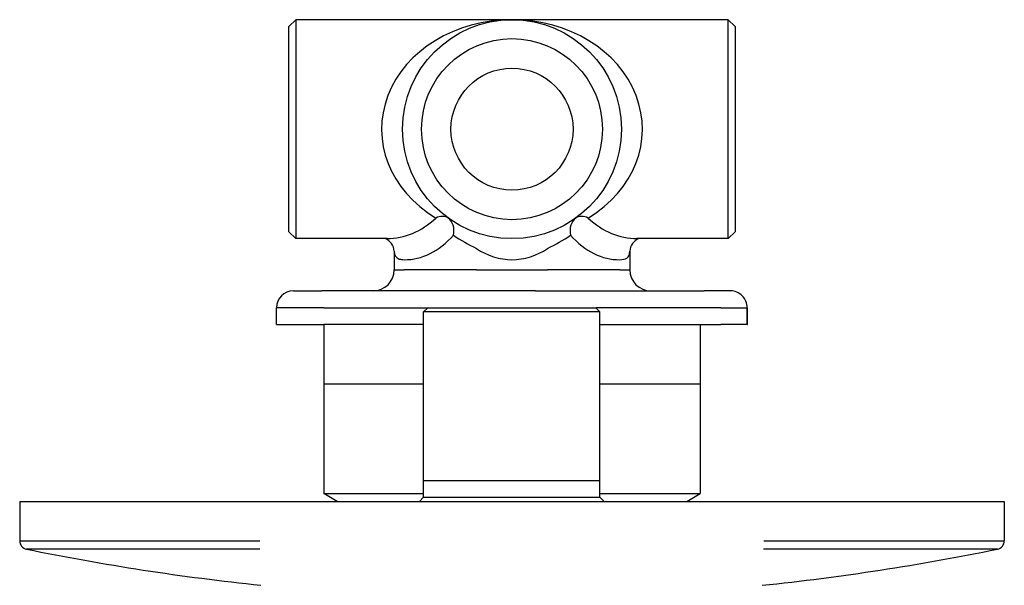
# Model space of a CAD drawing. Header units: millimetres. Extents: x -0.058 to 0.059, y -0.037 to 0.03.
import ezdxf

# ---------------------------------------------------------------- set-up
doc = ezdxf.new("R2010")
doc.units = ezdxf.units.MM
doc.layers.add('BLOCKS', color=3, linetype='Continuous')

msp = doc.modelspace()

# ---------------------------------------------------------------- linework, layer by layer
at = {"layer": 'BLOCKS'}
for p, q in [((-0.02649999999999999, 0.02890000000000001), (-0.0257, 0.02970000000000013)), ((-0.0257, 0.02970000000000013), (-0.0257, 0.01670000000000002)), ((0.02569999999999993, 0.02970000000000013), (-0.0257, 0.02970000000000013)), ((0.02650000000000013, 0.02890000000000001), (0.02569999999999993, 0.02970000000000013)), ((0.02569999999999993, 0.01670000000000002), (0.02569999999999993, 0.02970000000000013)), ((-0.02649999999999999, 0.01670000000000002), (-0.02649999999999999, 0.02890000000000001)), ((0.02650000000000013, 0.02890000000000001), (0.02650000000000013, 0.01670000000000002)), ((-0.02649999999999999, 0.004500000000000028), (-0.02649999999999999, 0.01670000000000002)), ((-0.0257, 0.01670000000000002), (-0.0257, 0.003700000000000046)), ((0.02569999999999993, 0.003700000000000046), (0.02569999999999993, 0.01670000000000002)), ((0.02650000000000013, 0.01670000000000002), (0.02650000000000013, 0.004500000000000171)), ((-0.02649999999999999, 0.004500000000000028), (-0.0257, 0.003700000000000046)), ((-0.01485268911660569, 0.003700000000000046), (-0.0257, 0.003700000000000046)), ((0.02570000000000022, 0.003700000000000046), (0.01485268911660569, 0.003700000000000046)), ((0.02650000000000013, 0.004500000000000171), (0.02569999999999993, 0.003700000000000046)), ((-0.01399999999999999, 0.002208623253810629), (-0.01399999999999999, 0)), ((0.01400000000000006, 0.002208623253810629), (0.01400000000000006, 0)), ((-0.01399999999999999, 0), (-0.01281785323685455, 0)), ((-0.00421190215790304, 0), (-0.01281785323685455, 0)), ((-0.00421190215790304, 0), (0.004211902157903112, 0)), ((0.01281785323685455, 1.4210854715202e-16), (0.004211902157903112, 1.4210854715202e-16)), ((0.01281785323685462, 1.4210854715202e-16), (0.01400000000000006, 1.4210854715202e-16)), ((-0.02598097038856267, -0.0025), (-0.02261431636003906, -0.0025)), ((0.002811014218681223, -0.0025), (-0.02261431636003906, -0.0025)), ((0.002811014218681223, -0.0025), (0.02282757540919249, -0.0025)), ((0.0259584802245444, -0.002499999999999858), (0.02282757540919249, -0.002499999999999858)), ((0.0259584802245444, -0.002499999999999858), (0.02598097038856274, -0.002499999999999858)), ((-0.0279809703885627, -0.006500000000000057), (-0.0279809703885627, -0.004500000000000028)), ((-0.02236988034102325, -0.004500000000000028), (-0.0279809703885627, -0.004500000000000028)), ((-0.02236988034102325, -0.004500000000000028), (-0.01000528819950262, -0.004500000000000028)), ((-0.01000528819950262, -0.004499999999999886), (-0.01050528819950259, -0.004999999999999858)), ((-0.01000528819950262, -0.004499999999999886), (0.009949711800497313, -0.004499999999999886)), ((0.009949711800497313, -0.004499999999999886), (0.01044971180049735, -0.004999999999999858)), ((0.02481258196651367, -0.004499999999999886), (0.009949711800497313, -0.004499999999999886)), ((0.02481258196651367, -0.004499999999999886), (0.02794348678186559, -0.004499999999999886)), ((0.02794348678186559, -0.006499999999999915), (0.02794348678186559, -0.004499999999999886)), ((0.0279809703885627, -0.004499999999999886), (0.02794348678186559, -0.004499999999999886)), ((0.0279809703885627, -0.006499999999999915), (0.0279809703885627, -0.004499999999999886)), ((-0.01050528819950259, -0.02499999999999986), (-0.01050528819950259, -0.004999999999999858)), ((0.01044971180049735, -0.004999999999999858), (-0.01050528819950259, -0.004999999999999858)), ((0.01044971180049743, -0.02499999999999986), (0.01044971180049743, -0.004999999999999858)), ((-0.0279809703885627, -0.006500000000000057), (-0.02236988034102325, -0.006500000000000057)), ((-0.02237499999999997, -0.006499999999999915), (-0.02237499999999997, -0.01357623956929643)), ((-0.01050528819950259, -0.006500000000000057), (-0.02236988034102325, -0.006500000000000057)), ((0.01044971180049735, -0.006499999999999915), (0.02481258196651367, -0.006499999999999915)), ((0.02237500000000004, -0.006499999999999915), (0.02237500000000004, -0.01357623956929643)), ((0.02794348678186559, -0.006499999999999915), (0.02481258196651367, -0.006499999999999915)), ((0.02794348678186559, -0.006499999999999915), (0.0279809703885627, -0.006499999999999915)), ((-0.02237499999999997, -0.01357623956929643), (-0.02237499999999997, -0.02657623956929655)), ((-0.01050528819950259, -0.01357623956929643), (-0.02237499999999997, -0.01357623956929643)), ((0.02237500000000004, -0.01357623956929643), (0.01044971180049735, -0.01357623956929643)), ((0.02237500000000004, -0.01357623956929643), (0.02237500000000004, -0.02657623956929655)), ((-0.01050528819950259, -0.02699999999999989), (-0.01050528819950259, -0.02499999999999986)), ((-0.01050528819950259, -0.02499999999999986), (0.01044971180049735, -0.02499999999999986)), ((0.01044971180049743, -0.02699999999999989), (0.01044971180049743, -0.02499999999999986)), ((-0.02077499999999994, -0.02749999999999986), (-0.02237499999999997, -0.02657623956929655)), ((-0.02237499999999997, -0.02657623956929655), (-0.01050528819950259, -0.02657623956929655)), ((0.01044971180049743, -0.02657623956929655), (0.02237500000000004, -0.02657623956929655)), ((0.02077500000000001, -0.02749999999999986), (0.02237500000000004, -0.02657623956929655)), ((-0.05849999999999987, -0.02749999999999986), (-0.05849999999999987, -0.03218486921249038)), ((-0.05849999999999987, -0.02749999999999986), (-0.03002778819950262, -0.02749999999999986)), ((-0.03002778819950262, -0.02749999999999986), (-2.778819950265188e-05, -0.02749999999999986)), ((-0.01050528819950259, -0.02699999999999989), (-0.01100528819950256, -0.02749999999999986)), ((-0.01050528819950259, -0.02699999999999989), (0.01044971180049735, -0.02699999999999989)), ((-2.778819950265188e-05, -0.02749999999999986), (0.02997221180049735, -0.02749999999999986)), ((0.01044971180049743, -0.02699999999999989), (0.01094971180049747, -0.02749999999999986)), ((0.02997221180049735, -0.02749999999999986), (0.05850000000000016, -0.02749999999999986)), ((0.05850000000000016, -0.02749999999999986), (0.05850000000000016, -0.03218486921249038)), ((-0.05849999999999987, -0.03218486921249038), (-0.02998327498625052, -0.03218486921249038)), ((0.02991055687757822, -0.03218486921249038), (0.05850000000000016, -0.03218486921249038)), ((-0.02996308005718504, -0.03316462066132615), (-0.05770021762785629, -0.03316462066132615)), ((0.05770021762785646, -0.03316462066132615), (0.02988358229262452, -0.03316462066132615))]:
    msp.add_line(p, q, dxfattribs=at)
for radius in [0.013, 0.01075, 0.007250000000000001]:
    msp.add_circle((0, 0.01670000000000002), radius, dxfattribs=at)
for centre, radius, start, end in [((-0.0156656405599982, 0.002141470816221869), 0.001666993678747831, 2.3087025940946, 69.19889384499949), ((0.002105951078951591, 0.01670000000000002), 0.01550000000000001, 234.2398754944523, 245.9456250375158), ((-0.00210595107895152, 0.01670000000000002), 0.01550000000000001, 294.0543749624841, 305.7601245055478), ((0.01567158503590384, 0.002137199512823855), 0.001673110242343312, 110.9380738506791, 177.5533453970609), ((-7.105427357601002e-17, 0.008462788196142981), 0.007262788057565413, 234.5544437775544, 305.4455562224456), ((-0.01649999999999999, 0), 0.0025, 270, 0), ((0.01650000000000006, 1.4210854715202e-16), 0.0025, 180, 270), ((-0.02598097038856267, -0.004500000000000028), 0.002, 90, 180), ((-0.05749999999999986, -0.03218486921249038), 0.001, 180, 258.4503143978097), ((0.05750000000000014, -0.03218486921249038), 0.001, 281.5496856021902, 0), ((0, 0.2491875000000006), 0.2881875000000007, 258.4503143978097, 264.0581164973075), ((0, 0.2491875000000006), 0.2881875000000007, 275.9189776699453, 281.5496856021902)]:
    msp.add_arc(centre, radius, start, end, dxfattribs=at)
for centre, major_axis, ratio, start_param, end_param in [((0, 0.01670000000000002), (-0.0155, -1.271305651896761e-17), 0.8387096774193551, 4.71238898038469, 7.229849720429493), ((0, 0.01670000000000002), (0.0155, 7.937091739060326e-18), 0.8387096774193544, 5.33652089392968, 7.853981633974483), ((-0.01485268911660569, 0.01670000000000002), (8.659739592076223e-18, -0.013), 0.7627369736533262, 0, 0.6241319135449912), ((-0.00905809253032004, 0.004122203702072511), (0.00146098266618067, 0.002028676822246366), 0.630111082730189, -4.027985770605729e-15, 0.8519927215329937), ((-0.00905809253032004, 0.004122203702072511), (0.001460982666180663, 0.002028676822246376), 0.7853155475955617, 5.227097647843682, 6.283185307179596), ((0.00905809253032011, 0.004122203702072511), (-0.001460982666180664, 0.002028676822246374), 0.7853155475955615, -5.3226606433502e-15, 1.056087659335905), ((0.00905809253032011, 0.004122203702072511), (0.001460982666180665, -0.002028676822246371), 0.6301110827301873, 2.289599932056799, 3.141592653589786), ((0.01485268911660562, 0.01670000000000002), (-8.659739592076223e-18, 0.013), 0.7627369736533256, 2.517460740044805, 3.141592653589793), ((-0.0127467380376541, 0.01670000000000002), (-1.032507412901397e-17, 0.0155), 0.6397148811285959, 3.134420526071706, 3.765724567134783), ((0.01274673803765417, 0.01670000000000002), (1.032507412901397e-17, -0.0155), 0.6397148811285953, 5.659053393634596, 6.290357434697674), ((0.0259584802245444, -0.004499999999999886), (4.315688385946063e-18, -0.001999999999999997), 0.992503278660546, 1.570796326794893, 3.14159265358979)]:
    msp.add_ellipse(centre, major_axis=major_axis, ratio=ratio, start_param=start_param, end_param=end_param, dxfattribs=at)
for points, knots in [([(-0.01399999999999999, 0.002208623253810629), (-0.01399842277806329, 0.001716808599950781), (-0.01380192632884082, 0.001405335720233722), (-0.01322750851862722, 0.001227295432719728), (-0.01303553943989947, 0.001203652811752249), (-0.01281785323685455, 0.001200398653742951)], [21.52555110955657, 21.52555110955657, 21.52555110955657, 21.52555110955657, 25.68450242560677, 25.68450242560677, 27.30036379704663, 27.30036379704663, 27.30036379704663, 27.30036379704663]), ([(0.01281785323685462, 0.001200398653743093), (0.01316204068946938, 0.001205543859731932), (0.0134407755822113, 0.001262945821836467), (0.01388308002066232, 0.00155187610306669), (0.01399943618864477, 0.001826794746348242), (0.01400000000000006, 0.002208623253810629)], [5.901387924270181e-16, 5.901387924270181e-16, 5.901387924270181e-16, 5.901387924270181e-16, 2.55486659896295, 2.55486659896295, 5.77481268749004, 5.77481268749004, 5.77481268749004, 5.77481268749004])]:
    msp.add_open_spline(points, degree=3, knots=knots, dxfattribs=at)

doc.saveas('drawing.dxf')
